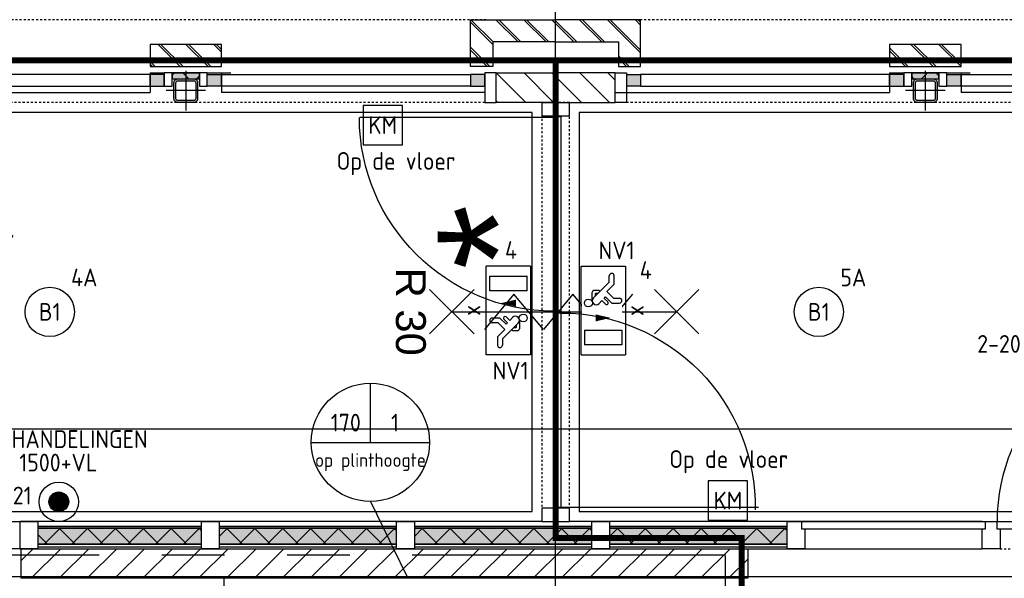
# Model space of a CAD drawing. Header units: millimetres. Extents: x -38031 to 110605, y -22066 to 88711.
# Tile 83 of 150: x 55392 to 60386, y 23066 to 25900. Entities that reach past the tile are written whole.
import ezdxf
from ezdxf.enums import TextEntityAlignment as Align

# ---------------------------------------------------------------- set-up
doc = ezdxf.new("R2010")
doc.units = ezdxf.units.MM
doc.header["$LTSCALE"] = 50
doc.set_wipeout_variables(frame=1)
for name, pattern in [('HIDDEN', [9.525, 6.35, -3.175]), ('PHANTOM', [63.5, 31.75, -6.35, 6.35, -6.35, 6.35, -6.35]), ('STYLE_01', [0.41664, 0.20828, -0.20836]), ('STYLE_06', [1.04164, 0.625, -0.20828, 0.06943, -0.13893])]:
    doc.linetypes.add(name, pattern=pattern)
for name, color, linetype in [('AL$1A---_ALGEMEEN', 8, 'Continuous'), ('AM$1A---_ARCERING', 8, 'Continuous'), ('AT$1A---_TEKST100', 8, 'Continuous'), ('Bouwkundig', 8, 'Continuous'), ('brandscheiding', 5, 'HIDDEN'), ('EB6511--_ATTRIB', 2, 'Continuous'), ('EL6121--', 3, 'Continuous'), ('EL6311--', 3, 'Continuous'), ('EL6311--nv', 3, 'Continuous'), ('EL6350--', 3, 'Continuous'), ('EL6431--', 3, 'Continuous'), ('EL6511--', 3, 'Continuous'), ('EL6522--', 3, 'Continuous'), ('EM6131--', 1, 'Continuous'), ('Kastenscheiding', 4, 'PHANTOM'), ('stramien', 1, 'Continuous'), ('versterkte strook', 7, 'Continuous')]:
    doc.layers.add(name, color=color, linetype=linetype)
doc.styles.add('Arial', font='ARIAL.TTF')
doc.styles.add('BURO-018', font='iso.shx', dxfattribs={"height": 90})
doc.styles.add('NORATT', font='isocp.shx')
doc.styles.get("Standard").update_dxf_attribs({"font": 'iso.shx'})
pattern_1 = [(135, (0, 0), (70.7107, 70.7107), []), (45, (299.34, -299.34), (70.7107, -70.7107), [])]
pattern_2 = [(45, (0, 0), (70.7107, -70.7107), []), (45, (7.07, -7.07), (70.7107, -70.7107), [])]
pattern_3 = [(45, (0, 0), (70.7107, -70.7107), [])]

# ---------------------------------------------------------------- blocks, each defined once
blk = doc.blocks.new('E00157')
at = {"color": 0, "linetype": 'Continuous'}
for p, q in [((-2, 5), (-2, 1)), ((2, 5), (-2, 5)), ((2, 1), (2, 5)), ((-2, 1), (2, 1))]:
    blk.add_line(p, q, dxfattribs=at)
at = {"color": 0, "linetype": 'Continuous', "style": 'BURO-018'}
blk.add_text('KM', height=1.8, dxfattribs=at).set_placement((0, 3), align=Align.MIDDLE)
blk.add_attdef('E_TEXT1', text='', height=1.8, dxfattribs=at).set_placement((0, 7.5), align=Align.MIDDLE)
at = {"color": 0, "linetype": 'Continuous', "style": 'BURO-018', "flags": 1}
blk.add_attdef('E_MATCODE', (0, 0), '', height=1.8, dxfattribs=at)
blk = doc.blocks.new('1115B3A')
at = {"color": 0, "linetype": 'Continuous'}
blk.add_circle((0, 0), 2.5, dxfattribs=at)
at = {"color": 0, "linetype": 'Continuous', "style": 'BURO-018'}
for tag, p in [('E_GKAST', (0, 8)), ('E_GROEP', (0, 5)), ('E_SGROEP', (4.5, 5)), ('E_ARMCODE', (0, 0)), ('E_SLET', (4.5, -1))]:
    blk.add_attdef(tag, text='', height=1.8, dxfattribs=at).set_placement(p, align=Align.MIDDLE)
blk = doc.blocks.new('110802A')
at = {"color": 0, "linetype": 'Continuous'}
blk.add_line((0, 5.25), (0, 1), dxfattribs=at)
at = {"color": 0, "linetype": 'Continuous', "const_width": 0.75}
blk.add_lwpolyline([(-0.375, 6, 1), (0.375, 6, 1)], format="xyb", close=True, dxfattribs=at)
at = {"color": 0, "linetype": 'Continuous'}
blk.add_circle((0, 6), 0.75, dxfattribs=at)
at = {"color": 0, "linetype": 'Continuous', "style": 'BURO-018'}
for tag, p in [('E_TEXT2', (0, 9)), ('E_TEXT1', (3.5, 6))]:
    blk.add_attdef(tag, text='', height=1.8, dxfattribs=at).set_placement(p, align=Align.MIDDLE)
at = {"color": 0, "linetype": 'Continuous', "style": 'BURO-018', "flags": 1}
blk.add_attdef('E_MATCODE', text='', height=1.8, dxfattribs=at).set_placement((0, 0), align=Align.MIDDLE)
blk = doc.blocks.new('E00123')
at = {"color": 0, "linetype": 'Continuous'}
blk.add_circle((0, 0), 2, dxfattribs=at)
at = {"color": 0, "linetype": 'Continuous', "style": 'BURO-018'}
for tag, p in [('E_TEXT1', (0, 4.5)), ('E_TEXT2', (0, 0))]:
    blk.add_attdef(tag, text='', height=1.8, dxfattribs=at).set_placement(p, align=Align.MIDDLE)
at = {"color": 0, "linetype": 'Continuous', "style": 'BURO-018', "flags": 1}
blk.add_attdef('E_MATCODE', (0, 0), '', height=1.8, dxfattribs=at)
blk = doc.blocks.new('E00170')
at = {"color": 0, "linetype": 'Continuous'}
for q in [(5, 8.66), (-5, -8.66)]:
    blk.add_line((0, 0), q, dxfattribs=at)
for points in [[(5, 8.66, 0, 1, 0), (3.5, 6.062, 1, 1, 0)], [(-5, -8.66, 0, 1, 0), (-3.5, -6.062, 1, 1, 0)]]:
    blk.add_lwpolyline(points, format="xyseb", dxfattribs=at)
at = {"color": 0, "const_width": 0.5}
blk.add_lwpolyline([(-0.25, 0, 1), (0.25, 0, 1)], format="xyb", close=True, dxfattribs=at)
at = {"color": 0, "linetype": 'Continuous'}
blk.add_circle((0, 0), 0.5, dxfattribs=at)
blk = doc.blocks.new('E00023')
at = {"color": 0, "const_width": 1}
blk.add_lwpolyline([(-0.5, 3, 1), (0.5, 3, 1)], format="xyb", close=True, dxfattribs=at)
at = {"color": 0, "linetype": 'Continuous'}
for radius in [2, 1]:
    blk.add_circle((0, 3), radius, dxfattribs=at)
at = {"color": 0, "linetype": 'Continuous', "style": 'BURO-018'}
blk.add_attdef('E_TEXT1', text='', height=1.8, dxfattribs=at).set_placement((0, 7.5), align=Align.MIDDLE)
at = {"color": 0, "linetype": 'Continuous', "style": 'BURO-018', "flags": 1}
blk.add_attdef('E_MATCODE', (0, 0), '', height=1.8, dxfattribs=at)
blk = doc.blocks.new('zijdetail staalkozijn 2kops')
at = {"layer": 'AM$1A---_ARCERING', "linetype": 'Continuous', "lineweight": 0}
blk.add_hatch(color=256, dxfattribs=at).paths.add_polyline_path([(-72.5, -278), (0, -278), (0, -338), (-72.5, -338)])
at = {"layer": 'AL$1A---_ALGEMEEN', "color": 0}
blk.add_lwpolyline([(-72.5, -278), (0, -278), (0, -338), (-72.5, -338)], close=True, dxfattribs=at)
at = {"color": 0}
blk.add_wipeout([(-72.5, -420), (-130, -420), (-130, -270), (-72.5, -270)], dxfattribs=at).dxf.layer = 'AL$1A---_ALGEMEEN'
at = {"layer": 'AL$1A---_ALGEMEEN', "color": 0}
blk.add_lwpolyline([(-72.5, -420), (-130, -420), (-130, -270), (-72.5, -270)], close=True, dxfattribs=at)
blk = doc.blocks.new('st.k-120x120')
at = {"layer": 'AM$1A---_ARCERING', "linetype": 'Continuous', "lineweight": 0}
h = blk.add_hatch(color=256, dxfattribs=at)
edge = h.paths.add_edge_path()
edge.add_line((-40, -60), (40, -60))
edge.add_arc((40, -40), 20, 270, 360)
edge.add_line((60, -40), (60, 40))
edge.add_arc((40, 40), 20, 0, 90)
edge.add_line((40, 60), (-40, 60))
edge.add_arc((-40, 40), 20, 90, 180)
edge.add_line((-60, 40), (-60, -40))
edge.add_arc((-40, -40), 20, 180, 270)
edge = h.paths.add_edge_path(flags=16)
edge.add_line((-40, -50), (40, -50))
edge.add_arc((40, -40), 10, 270, 360)
edge.add_line((50, -40), (50, 40))
edge.add_arc((40, 40), 10, 0, 90)
edge.add_line((40, 50), (-40, 50))
edge.add_arc((-40, 40), 10, 90, 180)
edge.add_line((-50, 40), (-50, -40))
edge.add_arc((-40, -40), 10, 180, 270)
at = {"layer": 'AL$1A---_ALGEMEEN', "color": 0}
for p, q in [((0, 100), (0, -100)), ((-100, 0), (100, 0))]:
    blk.add_line(p, q, dxfattribs=at)
at = {"layer": 'AL$1A---_ALGEMEEN', "color": 0, "flags": 128}
blk.add_lwpolyline([(-40, -60), (40, -60, 0.414214), (60, -40), (60, 40, 0.414214), (40, 60), (-40, 60, 0.414214), (-60, 40), (-60, -40, 0.414214), (-40, -60, 0.414214)], format="xyb", dxfattribs=at)
blk.add_lwpolyline([(-40, -50), (40, -50, 0.414214), (50, -40), (50, 40, 0.414214), (40, 50), (-40, 50, 0.414214), (-50, 40), (-50, -40, 0.414214)], format="xyb", close=True, dxfattribs=at)
blk = doc.blocks.new('31x_staal-Ent-2x mk111-p')
at = {"layer": 'AM$1A---_ARCERING', "linetype": 'Continuous', "lineweight": 0}
for points in [[(-1552.5, -278), (-1625, -278), (-1625, -338), (-1552.5, -338)], [(-1512.5, -270), (-1374.5, -270), (-1374.5, -300), (-1512.5, -300)], [(-1334.5, -278), (-1262, -278), (-1262, -338), (-1334.5, -338)]]:
    blk.add_hatch(color=256, dxfattribs=at).paths.add_polyline_path(points)
at = {"layer": 'AM$1A---_ARCERING', "linetype": 'Continuous', "lineweight": 5}
h = blk.add_hatch(dxfattribs=at)
h.set_pattern_fill('ISOLATIE', color=256, style=0, pattern_type=2)
h.set_pattern_definition(pattern_1)
h.paths.add_polyline_path([(-1512.5, -270), (-1374.5, -270), (-1374.5, -300), (-1512.5, -300)])
at = {"layer": 'AL$1A---_ALGEMEEN', "color": 0}
for p, q in [((-1262, -270), (-1671, -270)), ((-1625, -270), (-1625, -370)), ((-1262, -270), (-1262, -370)), ((-3020, -370), (-1625, -370))]:
    blk.add_line(p, q, dxfattribs=at)
for points in [[(-1625, -278), (-2887, -278), (-2887, -338), (-1625, -338)], [(-1552.5, -278), (-1625, -278), (-1625, -338), (-1552.5, -338)], [(-1512.5, -270), (-1374.5, -270), (-1374.5, -300), (-1512.5, -300)], [(-1334.5, -278), (-1262, -278), (-1262, -338), (-1334.5, -338)], [(-1262, -278), (0, -278), (0, -338), (-1262, -338)]]:
    blk.add_lwpolyline(points, close=True, dxfattribs=at)
at = {"color": 0}
for points in [[(-3000, -238), (-2887, -238), (-2887, 0), (-3318.5, 0), (-3318.5, -113), (-3000, -113)], [(113, -238), (0, -238), (0, 0), (431.5, 0), (431.5, -113), (113, -113)], [(-1625, -125), (-1262, -125), (-1262, -238), (-1625, -238)]]:
    blk.add_wipeout(points, dxfattribs=at).dxf.layer = 'AL$1A---_ALGEMEEN'
at = {"layer": 'AM$1A---_ARCERING', "linetype": 'Continuous', "lineweight": 5}
h = blk.add_hatch(dxfattribs=at)
h.set_pattern_fill('BAKSTEEN', color=256, style=0, pattern_type=2)
h.set_pattern_definition(pattern_2)
h.paths.add_polyline_path([(-3000, -238), (-2887, -238), (-2887, 0), (-3318.5, 0), (-3318.5, -113), (-3000, -113)])
h = blk.add_hatch(dxfattribs=at)
h.set_pattern_fill('BAKSTEEN', color=256, style=0, pattern_type=2)
h.set_pattern_definition(pattern_2)
h.paths.add_polyline_path([(113, -238), (0, -238), (0, 0), (431.5, 0), (431.5, -113), (113, -113)])
h = blk.add_hatch(dxfattribs=at)
h.set_pattern_fill('BAKSTEEN', color=256, style=0, pattern_type=2)
h.set_pattern_definition(pattern_2)
h.paths.add_polyline_path([(-1625, -125), (-1262, -125), (-1262, -238), (-1625, -238)])
at = {"layer": 'AL$1A---_ALGEMEEN', "color": 0, "linetype": 'STYLE_01'}
blk.add_line((-2965, 0), (103, 0), dxfattribs=at)
at = {"layer": 'AL$1A---_ALGEMEEN', "color": 0, "flags": 128}
for points in [[(-3000, -238), (-2887, -238), (-2887, 0), (-3318.5, 0)], [(113, -238), (0, -238), (0, 0), (431.5, 0)], [(-3318.5, -113), (-3000, -113), (-3000, -238)], [(431.5, -113), (113, -113), (113, -238)]]:
    blk.add_lwpolyline(points, dxfattribs=at)
at = {"layer": 'AL$1A---_ALGEMEEN', "color": 0}
blk.add_lwpolyline([(-1625, -125), (-1262, -125), (-1262, -238), (-1625, -238)], close=True, dxfattribs=at)
blk.add_blockref('st.k-120x120', (-1443.5, -360), dxfattribs=at)
at = {"layer": 'AL$1A---_ALGEMEEN', "color": 0, "xscale": -1}
blk.add_blockref('zijdetail staalkozijn 2kops', (0, 0), dxfattribs=at)
at = {"layer": 'AL$1A---_ALGEMEEN', "color": 0}
blk.add_line((133, -370), (-1262, -370), dxfattribs=at)
at = {"layer": 'AL$1A---_ALGEMEEN', "color": 0, "linetype": 'STYLE_01'}
blk.add_line((-2959.5, -420), (72.5, -420), dxfattribs=at)
at = {"color": 0}
for points in [[(-1552.5, -270), (-1512.5, -270), (-1512.5, -338), (-1552.5, -338)], [(-1374.5, -270), (-1334.5, -270), (-1334.5, -338), (-1374.5, -338)]]:
    blk.add_wipeout(points, dxfattribs=at).dxf.layer = 'AL$1A---_ALGEMEEN'
at = {"layer": 'AL$1A---_ALGEMEEN', "color": 0}
for points in [[(-1552.5, -270), (-1512.5, -270), (-1512.5, -338), (-1552.5, -338)], [(-1374.5, -270), (-1334.5, -270), (-1334.5, -338), (-1374.5, -338)]]:
    blk.add_lwpolyline(points, close=True, dxfattribs=at)
blk.add_blockref('zijdetail staalkozijn 2kops', (-2887, 0), dxfattribs=at)
at = {"color": 0}
blk.add_wipeout([(130, -270), (431.5, -270), (431.5, -420), (130, -420)], dxfattribs=at).dxf.layer = 'AL$1A---_ALGEMEEN'
at = {"layer": 'AM$1A---_ARCERING', "linetype": 'Continuous', "lineweight": 5}
h = blk.add_hatch(dxfattribs=at)
h.set_pattern_fill('KALKZANDSTEEN', color=256, style=0, pattern_type=2)
h.set_pattern_definition(pattern_3)
h.paths.add_polyline_path([(130, -270), (431.5, -270), (431.5, -420), (130, -420)])
at = {"layer": 'AL$1A---_ALGEMEEN', "color": 0}
blk.add_line((130, -270), (431.5, -270), dxfattribs=at)
at = {"layer": 'AL$1A---_ALGEMEEN', "color": 0, "flags": 128}
blk.add_lwpolyline([(431.5, -420), (130, -420), (130, -270)], dxfattribs=at)
at = {"color": 0}
blk.add_wipeout([(-3017, -270), (-3318.5, -270), (-3318.5, -420), (-3017, -420)], dxfattribs=at).dxf.layer = 'AL$1A---_ALGEMEEN'
at = {"layer": 'AM$1A---_ARCERING', "linetype": 'Continuous', "lineweight": 5}
h = blk.add_hatch(dxfattribs=at)
h.set_pattern_fill('KALKZANDSTEEN', color=256, style=0, pattern_type=2)
h.set_pattern_definition(pattern_3)
h.paths.add_polyline_path([(-3017, -270), (-3318.5, -270), (-3318.5, -420), (-3017, -420)])
at = {"layer": 'AL$1A---_ALGEMEEN', "color": 0}
blk.add_line((-3017, -270), (-3318.5, -270), dxfattribs=at)
at = {"layer": 'AL$1A---_ALGEMEEN', "color": 0, "flags": 128}
blk.add_lwpolyline([(-3318.5, -420), (-3017, -420), (-3017, -270)], dxfattribs=at)
blk = doc.blocks.new('32x_hout-mk 857-p')
at = {"layer": 'AM$1A---_ARCERING', "linetype": 'Continuous', "lineweight": 0}
for points in [[(-5940, 114), (-5040, 114), (-5040, 104), (-5940, 104)], [(-4950, 114), (-4050, 114), (-4050, 104), (-4950, 104)], [(-3960, 114), (-3060, 114), (-3060, 104), (-3960, 104)], [(-2970, 114), (-2070, 114), (-2070, 104), (-2970, 104)]]:
    blk.add_hatch(color=256, dxfattribs=at).paths.add_polyline_path(points)
at = {"layer": 'AL$1A---_ALGEMEEN', "color": 0}
for points in [[(-7573, 139), (-5959, 139), (-5959, 0), (-7573, 0)], [(-1080, 139), (-5959, 139), (-5959, 0), (-1080, 0)], [(-5940, 114), (-5040, 114), (-5040, 104), (-5940, 104)], [(-4950, 114), (-4050, 114), (-4050, 104), (-4950, 104)], [(-3960, 114), (-3060, 114), (-3060, 104), (-3960, 104)], [(-2970, 114), (-2070, 114), (-2070, 104), (-2970, 104)]]:
    blk.add_lwpolyline(points, close=True, dxfattribs=at)
at = {"color": 0}
for points in [[(-1080, 139), (-990, 139), (-990, 0), (-1080, 0)], [(-5940, 23), (-5040, 23), (-5040, 8), (-5940, 8)], [(-4950, 23), (-4050, 23), (-4050, 8), (-4950, 8)], [(-3960, 23), (-3060, 23), (-3060, 8), (-3960, 8)], [(-2970, 23), (-2070, 23), (-2070, 8), (-2970, 8)]]:
    blk.add_wipeout(points, dxfattribs=at).dxf.layer = 'AL$1A---_ALGEMEEN'
at = {"layer": 'AM$1A---_ARCERING', "linetype": 'Continuous', "lineweight": 0}
for points in [[(-5940, 104), (-5040, 104), (-5040, 23), (-5940, 23)], [(-4950, 104), (-4050, 104), (-4050, 23), (-4950, 23)], [(-3960, 104), (-3060, 104), (-3060, 23), (-3960, 23)], [(-2970, 104), (-2070, 104), (-2070, 23), (-2970, 23)]]:
    blk.add_hatch(color=256, dxfattribs=at).paths.add_polyline_path(points)
at = {"layer": 'AM$1A---_ARCERING', "linetype": 'Continuous', "lineweight": 5}
h = blk.add_hatch(dxfattribs=at)
h.set_pattern_fill('ISOLATIE', color=256, style=0, pattern_type=2)
h.set_pattern_definition(pattern_1)
h.paths.add_polyline_path([(-5940, 104), (-5040, 104), (-5040, 23), (-5940, 23)])
h = blk.add_hatch(dxfattribs=at)
h.set_pattern_fill('ISOLATIE', color=256, style=0, pattern_type=2)
h.set_pattern_definition(pattern_1)
h.paths.add_polyline_path([(-4950, 104), (-4050, 104), (-4050, 23), (-4950, 23)])
h = blk.add_hatch(dxfattribs=at)
h.set_pattern_fill('ISOLATIE', color=256, style=0, pattern_type=2)
h.set_pattern_definition(pattern_1)
h.paths.add_polyline_path([(-3960, 104), (-3060, 104), (-3060, 23), (-3960, 23)])
h = blk.add_hatch(dxfattribs=at)
h.set_pattern_fill('ISOLATIE', color=256, style=0, pattern_type=2)
h.set_pattern_definition(pattern_1)
h.paths.add_polyline_path([(-2970, 104), (-2070, 104), (-2070, 23), (-2970, 23)])
at = {"layer": 'AL$1A---_ALGEMEEN', "color": 0, "linetype": 'STYLE_01'}
blk.add_line((-990, 0), (-90, 0), dxfattribs=at)
at = {"layer": 'AL$1A---_ALGEMEEN', "color": 0}
for points in [[(-5940, 104), (-5040, 104), (-5040, 23), (-5940, 23)], [(-4950, 104), (-4050, 104), (-4050, 23), (-4950, 23)], [(-3960, 104), (-3060, 104), (-3060, 23), (-3960, 23)], [(-2970, 104), (-2070, 104), (-2070, 23), (-2970, 23)], [(-1080, 139), (-990, 139), (-990, 0), (-1080, 0)], [(-5940, 23), (-5040, 23), (-5040, 8), (-5940, 8)], [(-4950, 23), (-4050, 23), (-4050, 8), (-4950, 8)], [(-3960, 23), (-3060, 23), (-3060, 8), (-3960, 8)], [(-2970, 23), (-2070, 23), (-2070, 8), (-2970, 8)]]:
    blk.add_lwpolyline(points, close=True, dxfattribs=at)
at = {"color": 0}
for points in [[(-5959, 139), (-5869, 139), (-5869, 0), (-5959, 0)], [(-5040, 139), (-4950, 139), (-4950, 0), (-5040, 0)], [(-4050, 139), (-3960, 139), (-3960, 0), (-4050, 0)], [(-3060, 139), (-2970, 139), (-2970, 0), (-3060, 0)], [(-2070, 139), (-1980, 139), (-1980, 0), (-2070, 0)], [(-1005, 139), (-75, 139), (-75, 99), (-1005, 99)]]:
    blk.add_wipeout(points, dxfattribs=at).dxf.layer = 'AL$1A---_ALGEMEEN'
at = {"layer": 'AL$1A---_ALGEMEEN', "color": 0}
for points in [[(-5959, 139), (-5869, 139), (-5869, 0), (-5959, 0)], [(-5040, 139), (-4950, 139), (-4950, 0), (-5040, 0)], [(-4050, 139), (-3960, 139), (-3960, 0), (-4050, 0)], [(-3060, 139), (-2970, 139), (-2970, 0), (-3060, 0)], [(-2070, 139), (-1980, 139), (-1980, 0), (-2070, 0)], [(-1005, 139), (-75, 139), (-75, 99), (-1005, 99)]]:
    blk.add_lwpolyline(points, close=True, dxfattribs=at)
blk.add_arc((-75, 139), 930, 90, 180, dxfattribs=at)
at = {"color": 0}
blk.add_wipeout([(-1995, 139), (-1065, 139), (-1065, 99), (-1995, 99)], dxfattribs=at).dxf.layer = 'AL$1A---_ALGEMEEN'
at = {"layer": 'AL$1A---_ALGEMEEN', "color": 0}
blk.add_lwpolyline([(-1995, 139), (-1065, 139), (-1065, 99), (-1995, 99)], close=True, dxfattribs=at)
blk = doc.blocks.new('Group-57')
at = {"layer": 'AL$1A---_ALGEMEEN', "color": 0}
for p, q in [((-97.5, 382.003125), (127.5, 157.003125)), ((-97.5, 157.003125), (127.5, 382.003125))]:
    blk.add_line(p, q, dxfattribs=at)
at = {"layer": 'AL$1A---_ALGEMEEN', "color": 0, "flags": 1}
blk.add_attdef('B60_30', (-97.5, 157.003125), '', height=0.2, dxfattribs=at)
blk = doc.blocks.new('Group-58')
at = {"layer": 'AL$1A---_ALGEMEEN', "color": 0}
for p, q in [((-97.5, -757.809375), (127.5, -982.809375)), ((-97.5, -982.809375), (127.5, -757.809375))]:
    blk.add_line(p, q, dxfattribs=at)
at = {"layer": 'AL$1A---_ALGEMEEN', "color": 0, "flags": 1}
blk.add_attdef('B60_30', (-97.5, -982.809375), '', height=0.2, dxfattribs=at)
blk = doc.blocks.new('wbdbo 30 zelfsl')
at = {"layer": 'AL$1A---_ALGEMEEN', "color": 0}
blk.add_line((15, -870.3), (15, 269.5), dxfattribs=at)
blk.add_lwpolyline([(-75, 45.3), (105, -106.5), (-75, -256.1), (105, -405.7), (-75, -555.2), (105, -704.7)], dxfattribs=at)
for name in ['Group-57', 'Group-58']:
    blk.add_blockref(name, (0, 0), dxfattribs=at)
at = {"layer": 'AT$1A---_TEKST100', "style": 'Arial'}
blk.add_text('R 30', height=151.52, dxfattribs=at).set_placement((15, -1199.2), align=Align.BOTTOM_CENTER)
blk = doc.blocks.new('32x_hout-mk 811-p')
at = {"layer": 'AL$1A---_ALGEMEEN', "color": 0, "linetype": 'STYLE_01'}
blk.add_lwpolyline([(-2125, 139.5), (0, 139.5), (0, 0.5), (-2125, 0.5)], close=True, dxfattribs=at)
at = {"color": 0}
for points in [[(-2125, 139.5), (-2058, 139.5), (-2058, 0.5), (-2125, 0.5)], [(-68, 139.5), (-1, 139.5), (-1, 0.5), (-68, 0.5)]]:
    blk.add_wipeout(points, dxfattribs=at).dxf.layer = 'AL$1A---_ALGEMEEN'
at = {"layer": 'AL$1A---_ALGEMEEN', "color": 0}
for points in [[(-2125, 139.5), (-2058, 139.5), (-2058, 0.5), (-2125, 0.5)], [(-68, 139.5), (-1, 139.5), (-1, 0.5), (-68, 0.5)]]:
    blk.add_lwpolyline(points, close=True, dxfattribs=at)
at = {"color": 0}
blk.add_wipeout([(-2053, 97.5), (-1068, 97.5), (-1068, 57.5), (-2053, 57.5)], dxfattribs=at).dxf.layer = 'AL$1A---_ALGEMEEN'
at = {"layer": 'AL$1A---_ALGEMEEN', "color": 0}
blk.add_line((-2053, 97.5), (-2053, 1098), dxfattribs=at)
blk.add_lwpolyline([(-2053, 97.5), (-1068, 97.5), (-1068, 57.5), (-2053, 57.5)], close=True, dxfattribs=at)
at = {"color": 0}
blk.add_wipeout([(-1058, 97.5), (-73, 97.5), (-73, 57.5), (-1058, 57.5)], dxfattribs=at).dxf.layer = 'AL$1A---_ALGEMEEN'
at = {"layer": 'AL$1A---_ALGEMEEN', "color": 0}
blk.add_line((-75.5, 59.5), (-75.5, -922.6), dxfattribs=at)
blk.add_lwpolyline([(-1058, 97.5), (-73, 97.5), (-73, 57.5), (-1058, 57.5)], close=True, dxfattribs=at)
blk.add_arc((-73, 59.5), 985, 180, 269.8541, dxfattribs=at)
at = {"layer": 'AL$1A---_ALGEMEEN', "color": 0, "xscale": -1}
blk.add_blockref('wbdbo 30 zelfsl', (-1046.6, 413.8), dxfattribs=at)
at = {"color": 0}
blk.add_wipeout([(-1361.3, 203.6), (-763.3, 203.6), (-763.3, 406.4), (-1361.3, 406.4)], dxfattribs=at).dxf.layer = 'AL$1A---_ALGEMEEN'
at = {"layer": 'AL$1A---_ALGEMEEN', "color": 0}
blk.add_arc((-2053, 97.5), 985, 0, 90.764, dxfattribs=at)
blk = doc.blocks.new('200254 W 210e 19-03-2008')
at = {"layer": 'AL$1A---_ALGEMEEN', "yscale": 0.02, "zscale": 0.02}
for name, p, xscale in [('31x_staal-Ent-2x mk111-p', (20205.579, 3533.945), -0.02), ('32x_hout-mk 857-p', (20261.829, 3480.265), 0.02)]:
    blk.add_blockref(name, p, dxfattribs=dict(at, xscale=xscale))
at = {"layer": 'AL$1A---_ALGEMEEN'}
blk.add_lwpolyline([(20199.349, 3524.545), (20199.349, 3484.045), (20568.829, 3484.045), (20568.829, 3482.945), (20680.049, 3482.945), (20680.049, 3524.545)], close=True, dxfattribs=at)
at = {"layer": 'AL$1A---_ALGEMEEN', "xscale": -0.02, "yscale": 0.02, "zscale": 0.02}
blk.add_blockref('31x_staal-Ent-2x mk111-p', (20130.579, 3533.945), dxfattribs=at)
blk.add_wipeout([(20142.749, 3480.265), (20216.449, 3480.265), (20216.449, 3477.265), (20142.749, 3477.265)]).dxf.layer = 'AL$1A---_ALGEMEEN'
at = {"layer": 'AM$1A---_ARCERING', "linetype": 'Continuous', "lineweight": 5}
h = blk.add_hatch(dxfattribs=at)
h.set_pattern_fill('KALKZANDSTEEN', color=256, style=0, pattern_type=2)
h.set_pattern_definition([(45, (0, 0), (1.41421356, -1.41421356), [])])
h.paths.add_polyline_path([(20142.749, 3480.265), (20216.449, 3480.265), (20216.449, 3477.265), (20142.749, 3477.265)])
at = {"layer": 'AL$1A---_ALGEMEEN'}
for points in [[(19598.542, 3524.545), (19598.542, 3484.045), (20194.569, 3484.045), (20194.569, 3524.545)], [(20142.749, 3480.265), (20216.449, 3480.265), (20216.449, 3477.265), (20142.749, 3477.265)]]:
    blk.add_lwpolyline(points, close=True, dxfattribs=at)
at = {"layer": 'stramien', "linetype": 'STYLE_06', "ltscale": 50}
blk.add_line((19004.749, 3477.445), (21069.141, 3477.445), dxfattribs=at)
at = {"layer": 'AL$1A---_ALGEMEEN', "xscale": -0.02, "yscale": 0.02, "zscale": 0.02, "rotation": 270}
blk.add_blockref('32x_hout-mk 811-p', (20195.559, 3525.545), dxfattribs=at)
at = {"layer": 'stramien', "linetype": 'STYLE_06', "ltscale": 50}
blk.add_line((20196.949, 2737.405), (20196.949, 3963.005), dxfattribs=at)
at = {"layer": 'AT$1A---_TEKST100', "insert": (20191.067, 3511.879), "char_height": 12.12196, "attachment_point": 5, "rotation": 90, "line_spacing_factor": 0.967741, "style": 'Arial'}
blk.add_mtext('{\\C256;\\l*}', dxfattribs=at)
blk = doc.blocks.new('E00103')
at = {"color": 0, "linetype": 'Continuous'}
for p, q in [((0, 6), (0, 12)), ((-6, 6), (6, 6))]:
    blk.add_line(p, q, dxfattribs=at)
blk.add_circle((0, 6), 6, dxfattribs=at)
at = {"color": 0, "linetype": 'Continuous', "style": 'BURO-018'}
for tag, p in [('E_TEXT1', (-2.5, 8)), ('E_TEXT3', (2.5, 8)), ('E_TEXT6', (0, 4))]:
    blk.add_attdef(tag, text='', height=1.8, dxfattribs=at).set_placement(p, align=Align.MIDDLE)
blk = doc.blocks.new('1115C2J')
at = {"color": 0, "linetype": 'Continuous'}
for p, q in [((-4.5, 5.5), (4.5, 5.5)), ((-4.5, 1), (-4.5, 5.5)), ((2, 5.15), (3.5, 5.15)), ((2, 1.35), (2, 5.15)), ((3.5, 5.15), (3.5, 1.35)), ((4.5, 1), (4.5, 5.5)), ((-2.681, 4.35), (-3.52, 4.35)), ((-1.94, 3.609), (-2.681, 4.35)), ((-1.24, 4.309), (-1.94, 3.609)), ((-1.374, 3.496), (-0.76, 4.11)), ((-1.24, 4.309), (-1.24, 4.91)), ((-0.76, 4.11), (-0.76, 4.91)), ((-2.88, 3.87), (-3.52, 3.87)), ((-1.271, 2.261), (-2.88, 3.87)), ((-1.233, 3.354), (-1.374, 3.496)), ((-0.872, 3.715), (-1.233, 3.354)), ((-0.646, 3.489), (-1.007, 3.128)), ((-0.705, 2.827), (-1.007, 3.128)), ((-1.94, 2.93), (-2.04, 2.83)), ((-2.04, 2.83), (-2.04, 2.344)), ((-0.988, 2.144), (-1.84, 2.144)), ((-1.714, 2.704), (-1.72, 2.697)), ((-1.72, 2.697), (-1.72, 2.464)), ((-1.474, 2.464), (-1.72, 2.464)), ((4.5, 1), (-4.5, 1)), ((2, 1.35), (3.5, 1.35))]:
    blk.add_line(p, q, dxfattribs=at)
blk.add_lwpolyline([(0.75, 4, 0, 0.7, 0), (0.75, 2.5, 0.7, 0.7, 0)], format="xyseb", dxfattribs=at)
blk.add_circle((-0.76, 1.75), 0.4, dxfattribs=at)
for centre, radius, start, end in [((-1, 4.91), 0.24, 0, 180), ((-3.52, 4.11), 0.24, 90, 270), ((-0.759, 3.602), 0.16, 315, 135), ((-1.84, 2.344), 0.2, 180, 270), ((-0.988, 2.544), 0.4, 225, 45)]:
    blk.add_arc(centre, radius, start, end, dxfattribs=at)
at = {"color": 0, "linetype": 'Continuous', "style": 'BURO-018'}
for tag, p in [('E_GKAST', (0, 15.167)), ('E_GROEP', (0, 12.167)), ('E_SGROEP', (4.5, 12.167)), ('E_ARMCODE', (0, 8))]:
    blk.add_attdef(tag, text='', height=1.8, dxfattribs=at).set_placement(p, align=Align.MIDDLE)
at = {"layer": 'EL6350--', "color": 1, "style": 'BURO-018'}
blk.add_text('x', height=1.8, rotation=180, dxfattribs=at).set_placement((0.564, 7.361))

msp = doc.modelspace()

# ---------------------------------------------------------------- block references
at = {"layer": 'Bouwkundig', "xscale": 50, "yscale": 50, "zscale": 50}
msp.add_blockref('200254 W 210e 19-03-2008', (-951737.5, -150797.3), dxfattribs=at)

# ---------------------------------------------------------------- next in the draw order: linework, layer by layer
at = {"layer": 'brandscheiding', "const_width": 30}
for points in [[(58144.3, 6611.7), (58144.3, 13992.7), (59053.2, 13992.7), (59053.2, 23270.9), (58110.3, 23270.9), (58110.3, 25693.2), (19363.2, 25693.2)], [(58110.3, 25693.2), (74263.1, 25693.2)]]:
    msp.add_lwpolyline(points, dxfattribs=at)
at = {"layer": 'EM6131--'}
msp.add_line((57171.3, 23455.7), (57361, 23066), dxfattribs=at)
at = {"layer": 'Kastenscheiding'}
for p, q in [((74159.9, 25693.4), (19659.9, 25693.4)), ((58971.1, 23182.9), (19517.8, 23182.9)), ((58971.1, 13972.9), (58971.1, 23182.9))]:
    msp.add_line(p, q, dxfattribs=at)
at = {"layer": 'versterkte strook'}
msp.add_line((8368.1, 23825), (81845.1, 23825), dxfattribs=at)

# ---------------------------------------------------------------- next in the draw order: block references
at = {"layer": 'EL6121--', "xscale": 200, "yscale": 200, "zscale": 200}
msp.add_blockref('E00170', (54360, 23075), dxfattribs=at)
at = {"layer": 'EL6311--'}
ref = msp.add_blockref('1115B3A', (55544.9, 24417.5), dxfattribs=dict(at, xscale=50, yscale=50, zscale=50))
ref.add_attrib('E_ARMCODE', 'B1', dxfattribs={"layer": '0', "color": 1, "linetype": 'Continuous', "height": 90, "style": 'BURO-018'}).set_placement((55544.9, 24417.5), align=Align.MIDDLE)
ref.add_attrib('E_GROEP', '4A', dxfattribs={"layer": '0', "color": 1, "linetype": 'Continuous', "height": 90, "style": 'BURO-018'}).set_placement((55719.9, 24592.5), align=Align.MIDDLE)
ref = msp.add_blockref('1115B3A', (59444.9, 24417.5), dxfattribs=dict(at, xscale=50, yscale=50, zscale=50))
ref.add_attrib('E_ARMCODE', 'B1', dxfattribs={"layer": '0', "color": 1, "linetype": 'Continuous', "height": 90, "style": 'BURO-018'}).set_placement((59444.9, 24417.5), align=Align.MIDDLE)
ref.add_attrib('E_GROEP', '5A', dxfattribs={"layer": '0', "color": 1, "linetype": 'Continuous', "height": 90, "style": 'BURO-018'}).set_placement((59619.9, 24592.5), align=Align.MIDDLE)
at = {"layer": 'EL6311--nv', "color": 0}
ref = msp.add_blockref('1115C2J', (58033.6, 24424.5), dxfattribs=dict(at, xscale=50, yscale=50, zscale=50, rotation=90))
ref.add_attrib('E_ARMCODE', 'NV1', dxfattribs={"layer": '0', "color": 1, "linetype": 'Continuous', "height": 90, "style": 'BURO-018'}).set_placement((57881.7, 24119.5), align=Align.MIDDLE)
ref.add_attrib('E_GROEP', '4', dxfattribs={"layer": '0', "color": 1, "linetype": 'Continuous', "height": 90, "style": 'BURO-018'}).set_placement((57883.9, 24731.4), align=Align.MIDDLE)
ref = msp.add_blockref('1115C2J', (58189, 24424.7), dxfattribs=dict(at, xscale=50, yscale=50, zscale=50, rotation=270))
ref.add_attrib('E_ARMCODE', 'NV1', dxfattribs={"layer": '0', "color": 1, "linetype": 'Continuous', "height": 90, "style": 'BURO-018'}).set_placement((58419, 24729.7), align=Align.MIDDLE)
ref.add_attrib('E_GROEP', '4', dxfattribs={"layer": '0', "color": 1, "linetype": 'Continuous', "height": 90, "style": 'BURO-018'}).set_placement((58567.4, 24629.7), align=Align.MIDDLE)
at = {"layer": 'EL6431--'}
ref = msp.add_blockref('110802A', (56430.1, 23123.4), dxfattribs=dict(at, xscale=50, yscale=50, zscale=50, rotation=180))
ref.add_attrib('E_TEXT1', 'CAI', dxfattribs={"layer": '0', "color": 1, "linetype": 'Continuous', "height": 90, "style": 'BURO-018'}).set_placement((56441.7, 22718.1), align=Align.MIDDLE)
at = {"layer": 'EL6511--'}
ref = msp.add_blockref('E00123', (60566.8, 24417.5), dxfattribs=dict(at, xscale=50, yscale=50, zscale=50))
ref.add_attrib('E_TEXT2', 'BM', dxfattribs={"layer": 'EB6511--_ATTRIB', "color": 1, "linetype": 'Continuous', "height": 90, "style": 'NORATT'}).set_placement((60566.8, 24417.5), align=Align.MIDDLE)
ref.add_attrib('E_TEXT1', '2-20', dxfattribs={"layer": 'EB6511--_ATTRIB', "color": 1, "linetype": 'Continuous', "height": 90, "style": 'NORATT'}).set_placement((60358.5, 24255.2), align=Align.MIDDLE)
ref = msp.add_blockref('E00023', (55590.9, 23304.4), dxfattribs=dict(at, xscale=50, yscale=50, zscale=50))
ref.add_attrib('E_TEXT1', '2-21', dxfattribs={"layer": 'EB6511--_ATTRIB', "color": 1, "linetype": 'Continuous', "height": 90, "style": 'NORATT'}).set_placement((55350.4, 23485.9), align=Align.MIDDLE)
at = {"layer": 'EL6522--', "xscale": 50, "yscale": 50, "zscale": 50}
for p in [(57233.9, 25215.5), (58983.9, 23310.2)]:
    msp.add_blockref('E00157', p, dxfattribs=at)
at = {"layer": 'EM6131--'}
ref = msp.add_blockref('E00103', (57171.3, 23455.7), dxfattribs=dict(at, xscale=50, yscale=50, zscale=50))
ref.add_attrib('E_TEXT1', '170', dxfattribs={"layer": '0', "color": 1, "linetype": 'Continuous', "height": 90, "style": 'BURO-018'}).set_placement((57046.3, 23855.7), align=Align.MIDDLE)
ref.add_attrib('E_TEXT3', '1', dxfattribs={"layer": '0', "color": 1, "linetype": 'Continuous', "height": 90, "style": 'BURO-018'}).set_placement((57296.3, 23855.7), align=Align.MIDDLE)
ref.add_attrib('E_TEXT6', 'op plinthoogte', dxfattribs={"layer": '0', "color": 1, "linetype": 'Continuous', "height": 70, "style": 'BURO-018'}).set_placement((57171.3, 23655.7), align=Align.MIDDLE)

# ---------------------------------------------------------------- next in the draw order: texts
at = {"layer": 'EL6511--', "color": 1, "style": 'BURO-018'}
for s, p in [('2 HANDELINGEN', (55245.1, 23727.3)), ('1500+VL', (55390.2, 23608.3))]:
    msp.add_text(s, height=90, dxfattribs=at).set_placement(p)
at = {"layer": 'EL6522--', "color": 1, "style": 'BURO-018'}
for p in [(56999.3, 25138.4), (58686.7, 23626)]:
    msp.add_text('Op de vloer', height=90, dxfattribs=at).set_placement(p)

doc.saveas('drawing.dxf')
